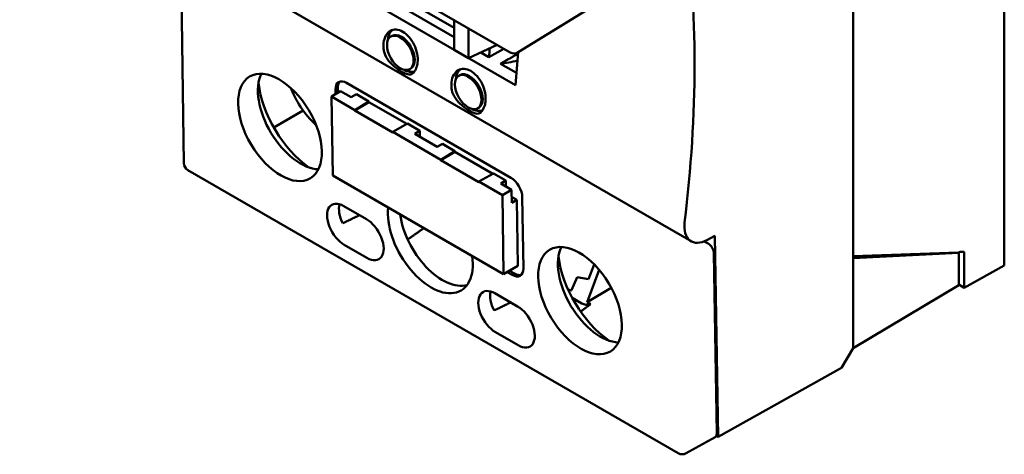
# Model space of a CAD drawing. Header units: millimetres. Extents: x 24 to 123, y 70 to 184.
# Tile 4 of 6: x 25 to 58, y 143 to 158. Entities that reach past the tile are written whole.
import ezdxf

# ---------------------------------------------------------------- set-up
doc = ezdxf.new("R2010")
doc.units = ezdxf.units.MM
doc.header["$LTSCALE"] = 0.666667
doc.layers.add('Arêtes visibles(ISO)', color=7, linetype='Continuous', lineweight=50)

msp = doc.modelspace()

# ---------------------------------------------------------------- linework, layer by layer
at = {"layer": 'Arêtes visibles(ISO)'}
for p, q in [((58.298, 174.799), (58.298, 149.542)), ((53.263, 168.601), (53.263, 149.789)), ((25.499, 166.072), (41.833, 156.641)), ((47.864, 150.349), (31.155, 159.996)), ((42.107, 156.645), (47.313, 159.861)), ((30.969, 152.945), (30.878, 158.907)), ((39.976, 157.461), (38.302, 158.428)), ((42.013, 155.545), (37.425, 158.194)), ((39.976, 157.151), (38.033, 158.273)), ((39.976, 156.726), (39.976, 157.714)), ((40.451, 156.451), (40.451, 157.439)), ((37.903, 157.19), (37.865, 157.168)), ((41.402, 156.891), (40.451, 156.451)), ((40.451, 156.451), (39.976, 156.726)), ((41.13, 156.485), (40.86, 156.64)), ((41.626, 156.761), (41.13, 156.485)), ((41.512, 156.264), (42.05, 155.954)), ((38.357, 156.054), (38.432, 156.011)), ((38.529, 156.105), (38.492, 156.083)), ((40.165, 155.884), (40.128, 155.862)), ((36.39, 155.622), (41.858, 152.465)), ((35.885, 155.171), (36.187, 155.351)), ((35.885, 155.171), (36.666, 154.72)), ((35.925, 152.538), (35.885, 155.171)), ((36.022, 155.253), (36.02, 155.408)), ((36.095, 155.453), (36.097, 155.298)), ((36.545, 155.144), (36.187, 155.351)), ((36.545, 155.144), (36.715, 155.246)), ((36.715, 155.246), (37.129, 155.007)), ((36.666, 154.72), (37.129, 155.007)), ((37.129, 154.984), (36.666, 154.707)), ((37.129, 155.007), (37.129, 154.984)), ((38.393, 154.255), (37.129, 154.984)), ((33.961, 154.142), (34.945, 154.703)), ((36.666, 154.707), (36.666, 154.72)), ((37.933, 153.976), (36.666, 154.707)), ((40.62, 154.748), (40.695, 154.705)), ((40.792, 154.798), (40.754, 154.777)), ((38.413, 154.266), (37.933, 153.989)), ((38.413, 154.266), (38.827, 154.027)), ((37.933, 153.989), (39.532, 153.066)), ((37.933, 153.989), (37.933, 153.976)), ((38.657, 153.925), (38.827, 154.027)), ((39.411, 153.49), (38.657, 153.925)), ((38.827, 154.027), (38.83, 153.825)), ((39.411, 153.49), (39.581, 153.591)), ((39.581, 153.591), (39.995, 153.352)), ((39.532, 153.066), (39.995, 153.352)), ((39.995, 153.33), (39.532, 153.053)), ((39.995, 153.352), (39.995, 153.33)), ((41.26, 152.6), (39.995, 153.33)), ((39.532, 153.053), (39.532, 153.066)), ((40.799, 152.321), (39.532, 153.053)), ((47.437, 143.288), (31.103, 152.718)), ((41.62, 149.251), (35.925, 152.538)), ((41.279, 152.611), (40.799, 152.334)), ((41.279, 152.611), (41.693, 152.372)), ((40.799, 152.334), (41.58, 151.883)), ((40.799, 152.334), (40.799, 152.321)), ((41.523, 152.27), (41.693, 152.372)), ((41.882, 152.064), (41.523, 152.27)), ((41.693, 152.372), (41.696, 152.171)), ((41.58, 151.883), (41.882, 152.064)), ((41.58, 151.883), (41.62, 149.251)), ((41.888, 151.632), (41.882, 152.064)), ((41.885, 151.833), (42.058, 151.733)), ((42.058, 151.733), (41.888, 151.632)), ((42.058, 151.733), (42.091, 149.532)), ((42.242, 151.816), (42.278, 149.442)), ((36.293, 151.523), (37.048, 151.087)), ((37.067, 149.792), (36.313, 150.228)), ((48.302, 150.346), (48.435, 150.269)), ((48.394, 150.389), (48.659, 150.531)), ((48.659, 150.531), (48.763, 143.839)), ((48.718, 143.945), (48.627, 149.944)), ((56.776, 149.969), (53.263, 149.851)), ((56.783, 149.964), (53.263, 149.789)), ((56.776, 149.969), (56.823, 149.995)), ((56.776, 149.969), (56.783, 149.964)), ((56.783, 148.889), (56.783, 149.964)), ((56.823, 149.995), (56.966, 150)), ((56.966, 150), (56.966, 148.8)), ((44.637, 149.577), (44.444, 149.081)), ((53.263, 149.789), (53.263, 146.784)), ((41.62, 149.251), (42.091, 149.532)), ((41.908, 149.228), (41.742, 149.324)), ((41.818, 149.369), (41.983, 149.273)), ((44.798, 149.402), (44.399, 148.316)), ((58.298, 149.542), (56.966, 148.8)), ((43.878, 148.723), (44.07, 149.152)), ((44.07, 149.152), (44.444, 149.081)), ((41.329, 148.616), (42.083, 148.18)), ((43.765, 148.747), (43.862, 148.714)), ((43.862, 148.714), (43.878, 148.723)), ((45.207, 148.799), (44.399, 148.316)), ((53.263, 146.784), (56.783, 148.889)), ((56.966, 148.8), (56.783, 148.905)), ((43.907, 148.459), (44.22, 148.279)), ((44.399, 148.316), (44.513, 148.25)), ((42.103, 146.885), (41.348, 147.321)), ((53.263, 146.784), (52.879, 146.135)), ((48.763, 143.839), (52.879, 146.135)), ((48.664, 143.823), (47.7, 143.286)), ((48.706, 143.872), (48.763, 143.839))]:
    msp.add_line(p, q, dxfattribs=at)
for centre, start, end in [((41.967, 156.872), 240, 301.7025), ((31.236, 152.949), 180.8737, 240), ((47.57, 143.519), 240, 299.1416)]:
    msp.add_arc(centre, 0.267, start, end, dxfattribs=at)
for centre, major_axis, ratio, start_param, end_param in [((17.281, 139.134), (-21.901, -36.621), 0.587337, 2.218507, 2.511955), ((38.329, 156.713), (-0.4, 0.693), 0.57735, 0.103608, 0.776583), ((38.329, 156.713), (-0.393, 0.681), 0.57735, 0.016012, 0.731728), ((38.216, 156.648), (-0.313, 0.543), 0.57735, 3.141593, 6.283185), ((10.774, 142.891), (21.6, 37.412), 0.57735, 5.386067, 5.393977), ((11.512, 142.464), (-21.901, -36.621), 0.587337, 2.252329, 2.282555), ((44.737, 157.895), (4.825, 1.521), 0.163408, 3.930129, 4.079328), ((34.83, 154.535), (-1.012, 1.694), 0.567186, 0.350527, 2.791065), ((39.293, 157.269), (1.02, 1.19), 0.410754, 3.171529, 3.401163), ((38.329, 156.713), (0.393, -0.681), 0.57735, 5.551458, 6.103497), ((38.329, 156.713), (0.4, -0.693), 0.57735, 5.680616, 6.068414), ((40.592, 155.406), (-0.4, 0.693), 0.57735, 0.103608, 0.776583), ((40.592, 155.406), (-0.393, 0.681), 0.57735, 0.016012, 0.731728), ((40.479, 155.341), (-0.313, 0.543), 0.57735, 3.141593, 6.283185), ((35.301, 154.817), (-1.354, 2.266), 0.567186, 0.902798, 2.238795), ((36.397, 155.19), (-0.274, 0.458), 0.567186, 5.489211, 7.060008), ((36.472, 155.235), (-0.274, 0.458), 0.567186, 0.145721, 0.776823), ((41.555, 155.963), (1.02, 1.19), 0.410754, 3.171529, 3.401163), ((40.592, 155.406), (0.393, -0.681), 0.57735, 5.551458, 6.103497), ((40.592, 155.406), (0.4, -0.693), 0.57735, 5.680616, 6.068414), ((41.865, 152.033), (0.274, -0.458), 0.567186, 0.776823, 2.347619), ((36.303, 150.875), (-0.41, 0.687), 0.567186, 5.489211, 8.630804), ((36.68, 151.101), (0.396, -0.663), 0.567186, 3.625, 4.604696), ((39.179, 150.429), (1.026, -1.717), 0.567186, 3.773877, 7.204546), ((39.556, 150.654), (1.012, -1.693), 0.567186, 4.052798, 6.12249), ((37.058, 150.44), (0.41, -0.687), 0.567186, 5.489211, 8.630804), ((48.407, 151.267), (-0.548, -0.916), 0.587337, 5.3601, 7.060167), ((48.438, 150.053), (-0.137, 0.229), 0.567359, 3.918562, 5.489054), ((44.824, 148.765), (-1.012, 1.694), 0.567186, 0.350527, 2.791065), ((45.295, 149.047), (-1.354, 2.266), 0.567186, 0.902798, 2.238795), ((41.901, 149.659), (0.274, -0.458), 0.567186, 5.489211, 7.060008), ((41.977, 149.705), (0.274, -0.458), 0.567186, 5.489211, 6.137464), ((41.339, 147.968), (-0.41, 0.687), 0.567186, 5.489211, 8.630804), ((41.716, 148.193), (0.396, -0.663), 0.567186, 3.625, 4.604696), ((44.467, 148.936), (-0.139, -0.698), 0.696177, 6.051317, 6.652983), ((42.093, 147.533), (0.41, -0.687), 0.567186, 5.489211, 8.630804), ((48.53, 144.054), (0.137, -0.229), 0.567013, 6.266193, 7.059861)]:
    msp.add_ellipse(centre, major_axis=major_axis, ratio=ratio, start_param=start_param, end_param=end_param, dxfattribs=at)
for centre, major_axis, ratio in [((38.178, 156.626), (-0.313, 0.543), 0.57735), ((34.17, 154.141), (-1.012, 1.694), 0.567186), ((40.441, 155.319), (-0.313, 0.543), 0.57735), ((44.164, 148.371), (-1.012, 1.694), 0.567186)]:
    msp.add_ellipse(centre, major_axis=major_axis, ratio=ratio, dxfattribs=at)
for points, knots in [([(37.62, 156.761), (37.613, 156.83), (37.614, 156.897), (37.631, 157.045), (37.656, 157.131), (37.733, 157.269), (37.785, 157.323), (37.899, 157.388), (37.968, 157.404), (38.114, 157.395), (38.191, 157.368), (38.262, 157.327)], [0.642506, 0.642506, 0.642506, 0.642506, 0.6816251, 0.6816251, 0.7386723, 0.7386723, 0.7957196, 0.7957196, 0.8521884, 0.8521884, 0.9086571, 0.9086571, 0.9086571, 0.9086571]), ([(38.262, 157.327), (38.333, 157.286), (38.407, 157.225), (38.539, 157.074), (38.597, 156.985), (38.685, 156.803), (38.72, 156.699), (38.759, 156.494), (38.763, 156.392), (38.746, 156.244), (38.732, 156.185), (38.711, 156.131)], [0, 0, 0, 0, 0.0564688, 0.0564688, 0.1129376, 0.1129376, 0.1699848, 0.1699848, 0.2270321, 0.2270321, 0.2661511, 0.2661511, 0.2661511, 0.2661511]), ([(37.62, 156.761), (37.622, 156.74), (37.625, 156.718), (37.647, 156.605), (37.695, 156.499), (37.811, 156.33), (37.891, 156.246), (38.059, 156.102), (38.146, 156.042), (38.222, 155.998), (38.298, 155.954), (38.37, 155.922), (38.492, 155.899), (38.542, 155.908), (38.623, 155.964), (38.662, 156.019), (38.698, 156.099), (38.704, 156.114), (38.711, 156.131)], [-0.1887793, -0.1887793, -0.1887793, -0.1887793, -0.1763811, -0.1763811, -0.1206585, -0.1206585, -0.0603292, -0.0603292, 0, 0, 0, 0.0603292, 0.0603292, 0.1206585, 0.1206585, 0.1763811, 0.1763811, 0.1887793, 0.1887793, 0.1887793, 0.1887793]), ([(39.882, 155.455), (39.876, 155.524), (39.877, 155.591), (39.894, 155.739), (39.919, 155.824), (39.996, 155.963), (40.048, 156.016), (40.161, 156.081), (40.23, 156.098), (40.377, 156.088), (40.454, 156.062), (40.525, 156.021)], [0.642506, 0.642506, 0.642506, 0.642506, 0.6816251, 0.6816251, 0.7386723, 0.7386723, 0.7957196, 0.7957196, 0.8521884, 0.8521884, 0.9086571, 0.9086571, 0.9086571, 0.9086571]), ([(40.525, 156.021), (40.596, 155.98), (40.67, 155.919), (40.802, 155.768), (40.86, 155.678), (40.948, 155.497), (40.983, 155.393), (41.022, 155.187), (41.026, 155.086), (41.008, 154.938), (40.995, 154.878), (40.974, 154.824)], [0, 0, 0, 0, 0.0564688, 0.0564688, 0.1129376, 0.1129376, 0.1699848, 0.1699848, 0.2270321, 0.2270321, 0.2661511, 0.2661511, 0.2661511, 0.2661511]), ([(35.379, 154.209), (35.353, 154.233), (35.328, 154.258), (35.113, 154.472), (34.945, 154.687), (34.693, 155.091), (34.599, 155.274), (34.522, 155.462)], [1.869256, 1.869256, 1.869256, 1.869256, 1.9194086, 1.9194086, 2.2995521, 2.2995521, 2.5850921, 2.5850921, 2.5850921, 2.5850921]), ([(39.882, 155.455), (39.884, 155.433), (39.887, 155.412), (39.91, 155.298), (39.958, 155.193), (40.074, 155.024), (40.153, 154.939), (40.322, 154.795), (40.409, 154.735), (40.485, 154.691), (40.561, 154.648), (40.633, 154.616), (40.754, 154.592), (40.805, 154.601), (40.885, 154.658), (40.924, 154.713), (40.961, 154.792), (40.967, 154.808), (40.974, 154.824)], [-0.1887793, -0.1887793, -0.1887793, -0.1887793, -0.1763811, -0.1763811, -0.1206585, -0.1206585, -0.0603292, -0.0603292, 0, 0, 0, 0.0603292, 0.0603292, 0.1206585, 0.1206585, 0.1763811, 0.1763811, 0.1887793, 0.1887793, 0.1887793, 0.1887793])]:
    msp.add_open_spline(points, degree=3, knots=knots, dxfattribs=at)
msp.add_open_spline([(42.1, 156.595), (41.807, 156.43), (41.512, 156.264)], degree=2, dxfattribs=at)
for points, weights in [([(36.264, 150.948), (36.556, 151.091), (36.819, 151.219)], [1, 1.00291902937, 1.00484412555]), ([(38.962, 150.785), (38.716, 150.612), (38.423, 150.409)], [1.00844639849, 1.00796098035, 1.00561055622]), ([(41.299, 148.041), (41.591, 148.184), (41.855, 148.312)], [1, 1.00291902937, 1.00484412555]), ([(44.513, 148.25), (44.362, 148.139), (44.183, 148.01)], [1.00698312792, 1.00834348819, 1.00853967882])]:
    msp.add_rational_spline(points, weights, degree=2, dxfattribs=at)

doc.saveas('drawing.dxf')
